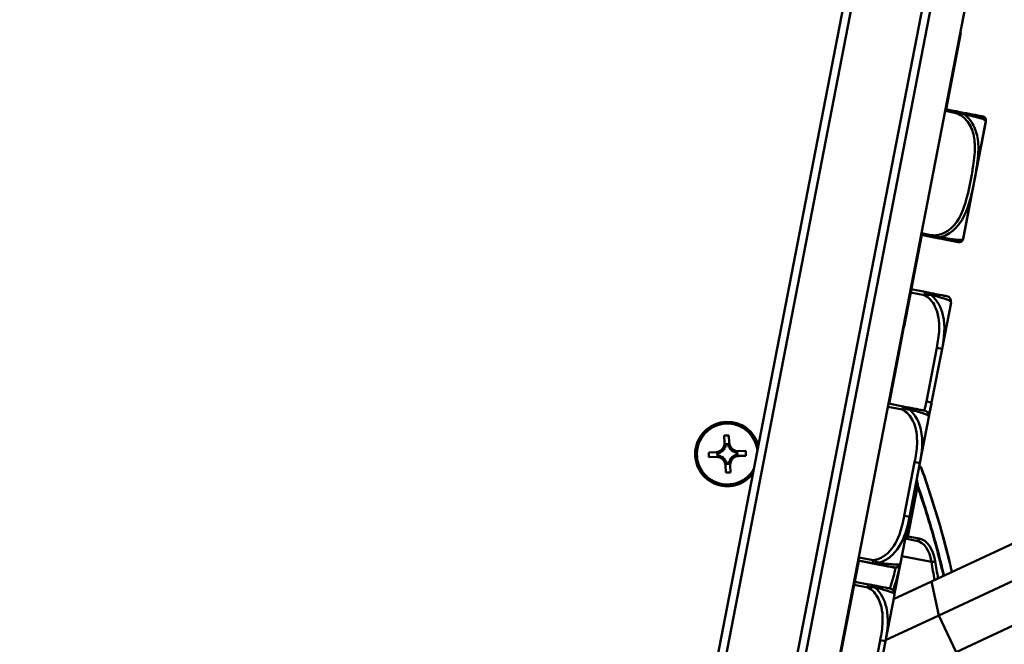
# Model space of a CAD drawing. Header units: inches. Extents: x 0.8 to 72.9, y -7.8 to 49.3.
# Tile 24 of 256: x 16.1 to 19.7, y 19.3 to 21.6. Entities that reach past the tile are written whole.
import ezdxf

# ---------------------------------------------------------------- set-up
doc = ezdxf.new("R2010")
doc.units = ezdxf.units.IN
doc.header["$MEASUREMENT"] = 0
for name, color, linetype, lineweight in [('Dimensions(ROSSANSI)', 7, 'Continuous', 25), ('Visible Edges(ROSSANSI)', 7, 'Continuous', 50), ('Visible Tangent Edges(ROSSANSI)', 7, 'Continuous', 50)]:
    doc.layers.add(name, color=color, linetype=linetype, lineweight=lineweight)
doc.styles.add('DEFAULT-ROSSANSI', font='arial.ttf')
doc.dimstyles.new('DEFAULT-ROSSANSI', dxfattribs={"dimtxt": 1, "dimasz": 0.098425, "dimexe": 0.125, "dimexo": 0.0625, "dimgap": 0.031496, "dimtad": 0, "dimtih": 1, "dimtoh": 1, "dimrnd": 1e-08, "dimzin": 0, "dimdsep": 46, "dimtxsty": 'DEFAULT-ROSSANSI', "dimcen": 0.09, "dimdle": 0.393701, "dimclrd": 7, "dimclre": 7, "dimclrt": 179, "dimadec": 0, "dimazin": 0, "dimtfac": 1, "dimtofl": 0, "dimtmove": 0, "dimatfit": 3, "dimfxl": 1, "dimtolj": 1, "dimtzin": 0, "dimlwd": 25, "dimlwe": 25, "dimarcsym": 0})

# ---------------------------------------------------------------- blocks, each defined once
blk = doc.blocks.new('*D7')
at = {"layer": 'Defpoints', "color": 0}
for p in [(17.4823, 26.6503), (2.7537, 7.6047), (15.8961, 5.0619)]:
    blk.add_point(p, dxfattribs=at)
at = {"layer": 'Dimensions(ROSSANSI)', "color": 7, "lineweight": 25}
for p, q in [((17.4209, 26.6622), (6.7143, 28.7337)), ((6.8183, 28.6133), (4.9255, 18.8296)), ((2.7724, 7.7013), (4.6653, 17.4849)), ((15.8347, 5.0738), (2.631, 7.6284))]:
    blk.add_line(p, q, dxfattribs=at)
at = {"layer": 'Dimensions(ROSSANSI)', "color": 7}
for points in [[(6.8022, 28.6164), (6.8345, 28.6102), (6.837, 28.7099)], [(2.7563, 7.7044), (2.7885, 7.6982), (2.7537, 7.6047)]]:
    blk.add_solid(points, dxfattribs=at)
at = {"layer": 'Dimensions(ROSSANSI)', "color": 179, "lineweight": 25, "insert": (0.7831, 18.7981), "char_height": 1, "attachment_point": 1, "style": 'DEFAULT-ROSSANSI'}
blk.add_mtext('\\A1;21.50 [546.0]', dxfattribs=at)
blk = doc.blocks.new('*D9')
at = {"layer": 'Defpoints', "color": 0}
for p in [(21.4897, 26.325), (16.1891, 4.5732), (19.9792, 2.9683)]:
    blk.add_point(p, dxfattribs=at)
at = {"layer": 'Dimensions(ROSSANSI)', "color": 7, "lineweight": 25}
for p, q in [((21.5472, 26.3006), (28.7105, 23.2674)), ((28.557, 23.2255), (24.572, 13.8146)), ((20.0176, 3.0589), (24.0026, 12.4698)), ((16.2466, 4.5489), (20.0943, 2.9196))]:
    blk.add_line(p, q, dxfattribs=at)
at = {"layer": 'Dimensions(ROSSANSI)', "color": 7}
for points in [[(28.5419, 23.2319), (28.5721, 23.2191), (28.5954, 23.3161)], [(20.0025, 3.0653), (20.0327, 3.0525), (19.9792, 2.9683)]]:
    blk.add_solid(points, dxfattribs=at)
at = {"layer": 'Dimensions(ROSSANSI)', "color": 179, "lineweight": 25, "insert": (20.275, 13.7831), "char_height": 1, "attachment_point": 1, "style": 'DEFAULT-ROSSANSI'}
blk.add_mtext('\\A1;22.10 [561.3]', dxfattribs=at)
blk = doc.blocks.new('*D12')
at = {"layer": 'Defpoints', "color": 0}
for p in [(19.7897, 29.9935), (13.8514, 26.4502), (21.411, 26.1392), (13.8514, 8.2867)]:
    blk.add_point(p, dxfattribs=at)
at = {"layer": 'Dimensions(ROSSANSI)', "color": 7, "lineweight": 25}
for p, q in [((13.8514, 26.5127), (13.8514, 30.9161)), ((21.4354, 26.1967), (22.6753, 29.1249))]:
    blk.add_line(p, q, dxfattribs=at)
for start, end in [(81.16585, 89.74941), (67.30059, 75.85919)]:
    blk.add_arc((13.8514, 8.2867), 22.5044, start, end, dxfattribs=at)
at = {"layer": 'Dimensions(ROSSANSI)', "color": 7}
for points in [[(13.9498, 30.7745), (13.9499, 30.8073), (13.8514, 30.7911)], [(22.5422, 29.0631), (22.5294, 29.0328), (22.6265, 29.0098)]]:
    blk.add_solid(points, dxfattribs=at)
at = {"layer": 'Dimensions(ROSSANSI)', "color": 179, "lineweight": 25, "insert": (17.339, 30.8522), "char_height": 1, "attachment_point": 1, "style": 'DEFAULT-ROSSANSI'}
blk.add_mtext('\\A1;23°', dxfattribs=at)
blk = doc.blocks.new('*D13')
at = {"layer": 'Defpoints', "color": 0}
for p in [(13.8514, 26.4502), (16.2887, 4.7595), (15.014, 1.2369), (13.8514, -7.8382)]:
    blk.add_point(p, dxfattribs=at)
at = {"layer": 'Dimensions(ROSSANSI)', "color": 7, "lineweight": 25}
for p, q in [((13.8514, 26.3877), (13.8514, 1.1861)), ((16.2769, 4.6981), (15.5656, 1.0218))]:
    blk.add_line(p, q, dxfattribs=at)
for start, end in [(90, 91.37691), (79.66637, 89.38363)]:
    blk.add_arc((13.8514, -7.8382), 9.1493, start, end, dxfattribs=at)
at = {"layer": 'Dimensions(ROSSANSI)', "color": 7}
for points in [[(13.9498, 1.2941), (13.9499, 1.327), (13.8514, 1.3111)], [(15.4956, 1.1788), (15.4896, 1.1466), (15.5893, 1.1445)]]:
    blk.add_solid(points, dxfattribs=at)
at = {"layer": 'Dimensions(ROSSANSI)', "color": 179, "lineweight": 25, "insert": (11.7324, 1.736), "char_height": 1, "attachment_point": 1, "style": 'DEFAULT-ROSSANSI'}
blk.add_mtext('\\A1;11°', dxfattribs=at)

msp = doc.modelspace()

# ---------------------------------------------------------------- linework, layer by layer
at = {"layer": 'Visible Edges(ROSSANSI)'}
for p, q in [((16.166, 4.7832), (19.4611, 21.8144)), ((16.2887, 4.7595), (19.5839, 21.7907)), ((19.1273, 21.7631), (16.2239, 6.7564)), ((16.259, 6.7801), (19.1511, 21.7279)), ((19.4044, 21.6789), (16.5123, 6.7311)), ((19.532, 21.512), (19.4772, 21.2288)), ((19.53, 21.5123), (19.532, 21.512)), ((19.5104, 21.2218), (19.4751, 21.2286)), ((19.5106, 21.2223), (19.4752, 21.2292)), ((19.5106, 21.2223), (19.5106, 21.2223)), ((19.5105, 21.2218), (19.5104, 21.2218)), ((19.5407, 20.7515), (19.6242, 21.183)), ((19.6242, 21.183), (19.6243, 21.1835)), ((19.3873, 20.7644), (19.3218, 20.4258)), ((19.4207, 20.7579), (19.3854, 20.7648)), ((19.4207, 20.7579), (19.4207, 20.7579)), ((19.4, 20.5537), (19.3485, 20.5636)), ((19.4623, 20.3439), (19.4955, 20.5152)), ((19.3216, 20.4247), (19.3026, 20.3266)), ((19.3197, 20.4251), (19.3216, 20.4247)), ((19.3198, 20.4257), (19.3217, 20.4253)), ((19.3198, 20.4256), (19.3217, 20.4253)), ((19.3199, 20.4262), (19.3218, 20.4258)), ((19.2979, 20.3125), (19.2998, 20.3121)), ((19.3026, 20.3266), (19.2998, 20.3121)), ((19.3007, 20.3269), (19.3026, 20.3266)), ((19.4239, 20.1453), (19.4623, 20.3439)), ((19.2998, 20.3121), (19.2666, 20.1405)), ((19.3181, 20.1305), (19.2647, 20.1409)), ((19.3181, 20.1305), (19.3181, 20.1305)), ((19.4136, 20.092), (19.4239, 20.1453)), ((19.3805, 19.9207), (19.4136, 20.092)), ((18.6567, 20.0226), (18.6747, 20.0234)), ((18.6579, 19.9952), (18.6567, 20.0226)), ((18.6747, 20.0234), (18.6759, 19.9959)), ((18.6722, 19.9916), (18.662, 19.9912)), ((18.6709, 19.99), (18.6634, 19.9897)), ((18.5998, 19.9607), (18.6273, 19.9619)), ((18.6005, 19.9427), (18.5998, 19.9607)), ((18.6316, 19.9581), (18.632, 19.9479)), ((18.6332, 19.9568), (18.6335, 19.9494)), ((18.6432, 19.9625), (18.6433, 19.9604)), ((18.6607, 19.9793), (18.6586, 19.9792)), ((18.6765, 19.98), (18.6744, 19.9799)), ((18.6933, 19.9625), (18.6933, 19.9646)), ((18.694, 19.9466), (18.6939, 19.9488)), ((18.704, 19.9523), (18.7037, 19.9598)), ((18.7056, 19.951), (18.7052, 19.9612)), ((18.7092, 19.9653), (18.7367, 19.9664)), ((18.7374, 19.9485), (18.7099, 19.9473)), ((18.7367, 19.9664), (18.7374, 19.9485)), ((18.628, 19.9439), (18.6005, 19.9427)), ((18.6439, 19.9467), (18.644, 19.9445)), ((18.6607, 19.9292), (18.6628, 19.9293)), ((18.6625, 19.8858), (18.6613, 19.9132)), ((18.6651, 19.9175), (18.6752, 19.918)), ((18.6663, 19.9191), (18.6738, 19.9195)), ((18.6765, 19.9298), (18.6786, 19.9299)), ((18.6793, 19.914), (18.6805, 19.8865)), ((19.342, 19.7221), (19.3805, 19.9207)), ((18.6805, 19.8865), (18.6625, 19.8858)), ((19.3089, 19.5508), (19.342, 19.7221)), ((19.8382, 19.6771), (19.4235, 19.4832)), ((19.3265, 19.6419), (19.3683, 19.6338)), ((19.1543, 19.56), (18.9931, 18.7267)), ((19.1524, 19.5604), (19.2058, 19.5501)), ((19.2059, 19.5507), (19.1525, 19.561)), ((19.2059, 19.5507), (19.2059, 19.5507)), ((19.3088, 19.5502), (19.3089, 19.5508)), ((19.3089, 19.5508), (19.3089, 19.5508)), ((19.8912, 19.5639), (19.4508, 19.358)), ((19.2867, 19.4386), (19.3075, 19.546)), ((19.1908, 19.4727), (19.1394, 19.4827)), ((19.2831, 19.4177), (19.4235, 19.4832)), ((19.2532, 19.2629), (19.2863, 19.4342)), ((19.9547, 19.428), (19.5143, 19.2221)), ((19.2538, 19.266), (19.4508, 19.358)), ((19.2148, 19.0643), (19.2532, 19.2629))]:
    msp.add_line(p, q, dxfattribs=at)
for centre, radius, start, end in [((19.5952, 21.1886), 0.0295, 349.05, 354.922), ((19.5953, 21.1891), 0.0295, 349.05, 354.922), ((19.5011, 21.1969), 0.124, 354.922, 355.5035), ((19.5012, 21.1975), 0.124, 354.922, 355.5035), ((19.5117, 20.7571), 0.0295, 343.178, 349.05), ((19.4213, 20.7845), 0.124, 342.5965, 343.178), ((19.4761, 20.5189), 0.0197, 349.05, 79.05), ((18.6686, 19.9546), 0.119, 15.1976, 322.9024), ((18.6686, 19.9546), 0.1125, 7.3316, 330.7684), ((18.6259, 19.9938), 0.032, 272.4001, 2.4001), ((18.6259, 19.9938), 0.0377, 337.3576, 353.7217), ((18.7079, 19.9973), 0.0377, 191.0784, 207.4425), ((18.7079, 19.9973), 0.032, 182.4001, 272.4001), ((18.6259, 19.9938), 0.0377, 281.0784, 297.4425), ((18.6294, 19.9119), 0.0377, 67.3576, 83.7217), ((18.6259, 19.9938), 0.0377, 304.2848, 330.5154), ((18.7079, 19.9973), 0.0377, 214.2848, 240.5154), ((18.7079, 19.9973), 0.0377, 247.3576, 263.7217), ((18.7113, 19.9153), 0.0377, 101.0784, 117.4425), ((18.6294, 19.9119), 0.032, 2.4001, 92.4001), ((18.6294, 19.9119), 0.0377, 34.2848, 60.5154), ((18.6294, 19.9119), 0.0377, 11.0784, 27.4425), ((18.7113, 19.9153), 0.0377, 157.3576, 173.7217), ((18.7113, 19.9153), 0.0377, 124.2848, 150.5154), ((18.7113, 19.9153), 0.032, 92.4001, 182.4001), ((19.3768, 19.8991), 0.01, 19.8373, 49.6816), ((19.2895, 19.5539), 0.0197, 259.05, 349.05), ((19.267, 19.4379), 0.0197, 349.05, 79.05)]:
    msp.add_arc(centre, radius, start, end, dxfattribs=at)
for centre, major_axis, start_param, end_param in [((18.6261, 19.9891), (-0.0015, 0.0362), 4.397645, 4.728932), ((18.7081, 19.9925), (0.0015, -0.0362), 4.695846, 5.027133), ((18.6307, 19.994), (0.0362, 0.0015), 4.695846, 5.027133), ((18.6341, 19.9121), (-0.0362, -0.0015), 4.397645, 4.728932), ((18.7031, 19.9971), (0.0362, 0.0015), 4.397645, 4.728932), ((18.7066, 19.9151), (-0.0362, -0.0015), 4.695846, 5.027133), ((18.6292, 19.9166), (-0.0015, 0.0362), 4.695846, 5.027133), ((18.7111, 19.9201), (0.0015, -0.0362), 4.397645, 4.728932)]:
    msp.add_ellipse(centre, major_axis=major_axis, ratio=0.9914, start_param=start_param, end_param=end_param, dxfattribs=at)
for points, knots in [([(19.5106, 21.2223), (19.5189, 21.2207), (19.5272, 21.2191), (19.5432, 21.216), (19.551, 21.2145), (19.5661, 21.2116), (19.573, 21.2102), (19.5828, 21.2083), (19.5862, 21.2077), (19.5928, 21.2064), (19.5958, 21.2058), (19.6013, 21.2048), (19.6036, 21.2043), (19.6092, 21.2032), (19.6111, 21.2029), (19.6132, 21.2025), (19.6135, 21.2024), (19.6137, 21.2024), (19.6137, 21.2024), (19.6138, 21.2023), (19.6138, 21.2023), (19.6139, 21.2023), (19.614, 21.2023), (19.6142, 21.2023), (19.6142, 21.2023), (19.6143, 21.2022), (19.6144, 21.2022), (19.6145, 21.2022), (19.6146, 21.2022), (19.6149, 21.2021), (19.6151, 21.202), (19.6157, 21.2018), (19.616, 21.2017), (19.6171, 21.2012), (19.6177, 21.201), (19.6196, 21.1997), (19.6204, 21.1991), (19.622, 21.1973), (19.6225, 21.1966), (19.6234, 21.195), (19.6238, 21.1942), (19.6246, 21.1919), (19.6249, 21.1902), (19.6248, 21.1881), (19.6248, 21.1879), (19.6248, 21.1878)], [-1.7373414, -1.7373414, -1.7373414, -1.7373414, -1.6729482, -1.6729482, -1.6044277, -1.6044277, -1.5249968, -1.5249968, -1.4740612, -1.4740612, -1.4130761, -1.4130761, -1.3424973, -1.3424973, -1.2013396, -1.2013396, -1.060182, -1.060182, -1.0458677, -1.0458677, -1.0387105, -1.0387105, -1.0351319, -1.0351319, -1.0341264, -1.0341264, -1.0336587, -1.0336587, -1.0329751, -1.0329751, -1.032406, -1.032406, -1.0320404, -1.0320404, -1.0317969, -1.0317969, -1.0316879, -1.0316879, -1.0316393, -1.0316393, -1.0316072, -1.0316072, -1.0315576, -1.0315576, -1.0315533, -1.0315533, -1.0315533, -1.0315533]), ([(19.5105, 21.2218), (19.5188, 21.2202), (19.5271, 21.2186), (19.5431, 21.2155), (19.5509, 21.214), (19.5659, 21.211), (19.5729, 21.2097), (19.5827, 21.2078), (19.5861, 21.2071), (19.5927, 21.2059), (19.5957, 21.2053), (19.6012, 21.2042), (19.6035, 21.2038), (19.6091, 21.2027), (19.611, 21.2023), (19.6131, 21.2019), (19.6134, 21.2019), (19.6136, 21.2018), (19.6136, 21.2018), (19.6137, 21.2018), (19.6137, 21.2018), (19.6138, 21.2018), (19.6139, 21.2018), (19.6141, 21.2017), (19.6141, 21.2017), (19.6142, 21.2017), (19.6143, 21.2017), (19.6144, 21.2016), (19.6145, 21.2016), (19.6148, 21.2015), (19.615, 21.2015), (19.6156, 21.2013), (19.6159, 21.2012), (19.617, 21.2007), (19.6176, 21.2005), (19.6195, 21.1991), (19.6203, 21.1986), (19.6219, 21.1968), (19.6224, 21.1961), (19.6233, 21.1944), (19.6237, 21.1937), (19.6245, 21.1914), (19.6248, 21.1896), (19.6247, 21.1876), (19.6247, 21.1874), (19.6247, 21.1872)], [-1.7373414, -1.7373414, -1.7373414, -1.7373414, -1.6729482, -1.6729482, -1.6044277, -1.6044277, -1.5249968, -1.5249968, -1.4740612, -1.4740612, -1.4130761, -1.4130761, -1.3424973, -1.3424973, -1.2013396, -1.2013396, -1.060182, -1.060182, -1.0458677, -1.0458677, -1.0387105, -1.0387105, -1.0351319, -1.0351319, -1.0341264, -1.0341264, -1.0336587, -1.0336587, -1.0329751, -1.0329751, -1.032406, -1.032406, -1.0320404, -1.0320404, -1.0317969, -1.0317969, -1.0316879, -1.0316879, -1.0316393, -1.0316393, -1.0316072, -1.0316072, -1.0315576, -1.0315576, -1.0315533, -1.0315533, -1.0315533, -1.0315533]), ([(19.4207, 20.7579), (19.429, 20.7563), (19.4373, 20.7547), (19.4534, 20.7516), (19.4611, 20.7501), (19.4762, 20.7472), (19.4832, 20.7459), (19.493, 20.744), (19.4964, 20.7433), (19.503, 20.742), (19.506, 20.7414), (19.5115, 20.7404), (19.5138, 20.7399), (19.5194, 20.7388), (19.5212, 20.7385), (19.5234, 20.7381), (19.5237, 20.738), (19.5239, 20.738), (19.5239, 20.738), (19.524, 20.738), (19.524, 20.738), (19.5241, 20.7379), (19.5241, 20.7379), (19.5243, 20.7379), (19.5244, 20.7379), (19.5245, 20.7379), (19.5245, 20.7379), (19.5247, 20.7379), (19.5248, 20.7378), (19.5251, 20.7378), (19.5253, 20.7378), (19.5259, 20.7377), (19.5262, 20.7377), (19.5275, 20.7378), (19.5281, 20.7377), (19.5304, 20.7383), (19.5313, 20.7385), (19.5334, 20.7396), (19.5342, 20.7401), (19.5356, 20.7412), (19.5362, 20.7418), (19.5378, 20.7436), (19.5388, 20.7451), (19.5395, 20.7471), (19.5396, 20.7472), (19.5396, 20.7474)], [-1.7373414, -1.7373414, -1.7373414, -1.7373414, -1.6729482, -1.6729482, -1.6044277, -1.6044277, -1.5249968, -1.5249968, -1.4740612, -1.4740612, -1.4130761, -1.4130761, -1.3424973, -1.3424973, -1.2013396, -1.2013396, -1.060182, -1.060182, -1.0458677, -1.0458677, -1.0387105, -1.0387105, -1.0351319, -1.0351319, -1.0341264, -1.0341264, -1.0336587, -1.0336587, -1.0329751, -1.0329751, -1.032406, -1.032406, -1.0320404, -1.0320404, -1.0317969, -1.0317969, -1.0316879, -1.0316879, -1.0316393, -1.0316393, -1.0316072, -1.0316072, -1.0315576, -1.0315576, -1.0315533, -1.0315533, -1.0315533, -1.0315533]), ([(19.4799, 20.5382), (19.4795, 20.5383), (19.479, 20.5384), (19.4751, 20.5391), (19.4701, 20.5401), (19.4598, 20.5421), (19.4392, 20.5461), (19.4286, 20.5481), (19.4151, 20.5507), (19.4, 20.5537)], [0.2569537, 0.2569537, 0.2569537, 0.2569537, 0.4371919, 0.4371919, 0.4371919, 0.6739428, 0.6739428, 0.6739428, 0.7963818, 0.7963818, 0.7963818, 0.7963818]), ([(19.3181, 20.1305), (19.326, 20.129), (19.3334, 20.1275), (19.3481, 20.1247), (19.3552, 20.1233), (19.3688, 20.1207), (19.3749, 20.1195), (19.3853, 20.1175), (19.3892, 20.1168), (19.3946, 20.1157), (19.3962, 20.1154), (19.3974, 20.1152), (19.3977, 20.1151), (19.3979, 20.1151), (19.398, 20.1151), (19.398, 20.115), (19.398, 20.115), (19.3981, 20.115), (19.3981, 20.115), (19.3982, 20.115), (19.3982, 20.115), (19.3984, 20.115), (19.3984, 20.115), (19.3985, 20.1149), (19.3986, 20.1149), (19.3987, 20.1149), (19.3987, 20.1149), (19.399, 20.1148), (19.3991, 20.1148), (19.3996, 20.1147), (19.3999, 20.1146), (19.4009, 20.1142), (19.4014, 20.1141), (19.4036, 20.1131), (19.4045, 20.1127), (19.4075, 20.1104), (19.4085, 20.1095), (19.4104, 20.1071), (19.4111, 20.106), (19.4128, 20.1028), (19.4137, 20.1002), (19.414, 20.0954), (19.4139, 20.0937), (19.4136, 20.092)], [-0.7963803, -0.7963803, -0.7963803, -0.7963803, -0.7327372, -0.7327372, -0.6587667, -0.6587667, -0.5649304, -0.5649304, -0.4570451, -0.4570451, -0.3491597, -0.3491597, -0.3030567, -0.3030567, -0.2800052, -0.2800052, -0.2684795, -0.2684795, -0.2627166, -0.2627166, -0.2598352, -0.2598352, -0.2590229, -0.2590229, -0.2586486, -0.2586486, -0.2581025, -0.2581025, -0.2576475, -0.2576475, -0.2573441, -0.2573441, -0.2571489, -0.2571489, -0.2570513, -0.2570513, -0.2570137, -0.2570137, -0.2569943, -0.2569943, -0.2569676, -0.2569676, -0.2569537, -0.2569537, -0.2569537, -0.2569537]), ([(19.4991, 19.5186), (19.4886, 19.5642), (19.4773, 19.609), (19.4416, 19.7392), (19.4151, 19.8224), (19.3862, 19.9025)], [8.875861, 8.875861, 8.875861, 8.875861, 9.290097, 9.290097, 10.101724, 10.101724, 10.101724, 10.101724]), ([(19.2058, 19.5501), (19.2237, 19.5466), (19.2392, 19.5436), (19.2507, 19.5414), (19.2684, 19.5379), (19.2772, 19.5362), (19.2816, 19.5354), (19.2849, 19.5348), (19.2854, 19.5347), (19.2857, 19.5346)], [-0.7968224, -0.7968224, -0.7968224, -0.7968224, -0.6514613, -0.6514613, -0.6514613, -0.427691, -0.427691, -0.427691, -0.2569517, -0.2569517, -0.2569517, -0.2569517]), ([(19.2059, 19.5507), (19.2138, 19.5492), (19.2212, 19.5477), (19.2359, 19.5449), (19.243, 19.5435), (19.2566, 19.5409), (19.2627, 19.5397), (19.2732, 19.5377), (19.277, 19.5369), (19.2824, 19.5359), (19.284, 19.5356), (19.2852, 19.5354), (19.2855, 19.5353), (19.2857, 19.5353), (19.2858, 19.5353), (19.2858, 19.5352), (19.2859, 19.5352), (19.2859, 19.5352), (19.2859, 19.5352), (19.286, 19.5352), (19.2861, 19.5352), (19.2862, 19.5352), (19.2863, 19.5352), (19.2863, 19.5352), (19.2864, 19.5351), (19.2865, 19.5351), (19.2866, 19.5351), (19.2868, 19.5351), (19.287, 19.5351), (19.2875, 19.535), (19.2877, 19.535), (19.2888, 19.5349), (19.2893, 19.5348), (19.2917, 19.535), (19.2927, 19.535), (19.2964, 19.5361), (19.2976, 19.5365), (19.3003, 19.538), (19.3014, 19.5387), (19.3041, 19.5411), (19.3059, 19.5431), (19.308, 19.5475), (19.3086, 19.5491), (19.3089, 19.5508)], [-0.7963803, -0.7963803, -0.7963803, -0.7963803, -0.7327372, -0.7327372, -0.6587667, -0.6587667, -0.5649304, -0.5649304, -0.4570451, -0.4570451, -0.3491597, -0.3491597, -0.3030567, -0.3030567, -0.2800052, -0.2800052, -0.2684795, -0.2684795, -0.2627166, -0.2627166, -0.2598352, -0.2598352, -0.2590229, -0.2590229, -0.2586486, -0.2586486, -0.2581025, -0.2581025, -0.2576475, -0.2576475, -0.2573441, -0.2573441, -0.2571489, -0.2571489, -0.2570513, -0.2570513, -0.2570137, -0.2570137, -0.2569943, -0.2569943, -0.2569676, -0.2569676, -0.2569537, -0.2569537, -0.2569537, -0.2569537]), ([(19.2707, 19.4573), (19.2704, 19.4573), (19.2698, 19.4574), (19.266, 19.4582), (19.261, 19.4592), (19.2507, 19.4611), (19.2301, 19.4651), (19.2194, 19.4672), (19.206, 19.4698), (19.1908, 19.4727)], [0.2569537, 0.2569537, 0.2569537, 0.2569537, 0.4371919, 0.4371919, 0.4371919, 0.6739428, 0.6739428, 0.6739428, 0.7963818, 0.7963818, 0.7963818, 0.7963818])]:
    msp.add_open_spline(points, degree=3, knots=knots, dxfattribs=at)
for points, degree in [([(19.3217, 20.4251), (19.3217, 20.425), (19.3216, 20.4247)], 2), ([(19.3218, 20.4258), (19.3218, 20.4256), (19.3217, 20.4253)], 2), ([(19.3217, 20.4253), (19.3217, 20.4252), (19.3217, 20.4251)], 2), ([(19.3217, 20.4253), (19.3217, 20.4253), (19.3217, 20.4253)], 2), ([(18.662, 19.9912), (18.6627, 19.9905), (18.6634, 19.9897)], 2), ([(18.6722, 19.9916), (18.6715, 19.9908), (18.6709, 19.99)], 2), ([(18.6316, 19.9581), (18.6324, 19.9575), (18.6332, 19.9568)], 2), ([(18.632, 19.9479), (18.6327, 19.9487), (18.6335, 19.9494)], 2), ([(18.7052, 19.9612), (18.7045, 19.9605), (18.7037, 19.9598)], 2), ([(18.7056, 19.951), (18.7049, 19.9517), (18.704, 19.9523)], 2), ([(18.6651, 19.9175), (18.6657, 19.9183), (18.6663, 19.9191)], 2), ([(18.6752, 19.918), (18.6745, 19.9187), (18.6738, 19.9195)], 2), ([(19.3832, 19.9067), (19.3817, 19.908), (19.3801, 19.9094), (19.3785, 19.9107)], 3)]:
    msp.add_open_spline(points, degree=degree, dxfattribs=at)
for points in [[(18.6587, 19.9753), (18.6583, 19.986), (18.6579, 19.9952)], [(18.6759, 19.9959), (18.6763, 19.9868), (18.6767, 19.976)], [(18.6273, 19.9619), (18.6364, 19.9622), (18.6472, 19.9627)], [(18.6893, 19.9645), (18.7001, 19.9649), (18.7092, 19.9653)], [(18.6479, 19.9447), (18.6372, 19.9443), (18.628, 19.9439)], [(18.6613, 19.9132), (18.6609, 19.9224), (18.6605, 19.9331)], [(18.6785, 19.9339), (18.6789, 19.9231), (18.6793, 19.914)], [(18.7099, 19.9473), (18.7008, 19.9469), (18.6901, 19.9465)]]:
    msp.add_rational_spline(points, [1, 1.0434797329, 1], degree=2, dxfattribs=at)
at = {"layer": 'Visible Tangent Edges(ROSSANSI)'}
for p, q in [((19.474, 21.2228), (19.5093, 21.216)), ((19.5104, 21.2218), (19.5106, 21.2223)), ((19.5093, 21.216), (19.5104, 21.2218)), ((19.54, 20.7486), (19.6246, 21.186)), ((19.6246, 21.186), (19.6247, 21.1865)), ((19.3854, 20.7648), (19.4207, 20.7579)), ((19.4218, 20.7637), (19.3865, 20.7706)), ((19.4207, 20.7579), (19.4218, 20.7637)), ((19.3463, 20.552), (19.3977, 20.5421)), ((19.3977, 20.5421), (19.4, 20.5537)), ((19.3197, 20.4255), (19.3217, 20.4251)), ((19.443, 20.3476), (19.4046, 20.149)), ((19.443, 20.3476), (19.4623, 20.3439)), ((19.3158, 20.1189), (19.3181, 20.1305)), ((19.4046, 20.149), (19.4239, 20.1453)), ((19.2624, 20.1293), (19.3158, 20.1189)), ((19.3611, 19.9245), (19.3227, 19.7258)), ((19.3681, 19.8358), (19.3324, 19.6509)), ((19.3359, 19.6502), (19.3717, 19.8351)), ((19.3717, 19.8351), (19.3681, 19.8358)), ((19.3324, 19.6509), (19.3284, 19.6517)), ((19.3324, 19.6509), (19.3359, 19.6502)), ((19.3783, 19.642), (19.3359, 19.6502)), ((19.1525, 19.5611), (19.2059, 19.5507)), ((19.2081, 19.5623), (19.1547, 19.5726)), ((19.2058, 19.5501), (19.2059, 19.5507)), ((19.2059, 19.5507), (19.2081, 19.5623)), ((19.4234, 19.5559), (19.314, 19.5771)), ((19.2858, 19.5352), (19.2858, 19.5352)), ((19.2867, 19.4392), (19.3072, 19.5454)), ((19.4235, 19.4832), (19.4508, 19.358)), ((19.1371, 19.4711), (19.1886, 19.4611)), ((19.1886, 19.4611), (19.1908, 19.4727)), ((19.4508, 19.358), (19.5143, 19.2221)), ((19.2339, 19.2667), (19.2051, 19.1181)), ((19.2339, 19.2667), (19.2532, 19.2629))]:
    msp.add_line(p, q, dxfattribs=at)
msp.add_arc((19.2896, 19.5546), 0.0197, 259.05, 349.05, dxfattribs=at)
msp.add_arc((19.2896, 19.5546), 0.0197, 259.05, 349.05, dxfattribs=at)
for centre, major_axis, ratio, start_param, end_param in [((19.3611, 19.9245), (0.0193, -0.0037), 0.000023, 0, 1.570796), ((19.3768, 19.8991), (0.00647, 0.00762), 0.90902, 5.472256, 6.283185), ((19.3768, 19.8991), (0.00941, 0.00339), 0.603716, 5.894502, 6.283185), ((19.3635, 19.8367), (0.00988, 0.00154), 0.178388, 5.172401, 5.975275), ((19.3635, 19.8367), (0.00944, 0.00329), 0.60209, 5.515127, 5.900415), ((19.3227, 19.7258), (0.0193, -0.0037), 0.000023, 0, 1.570796), ((19.3277, 19.6518), (-0.0019, -0.00982), 0.471858, 0.150252, 1.570796), ((19.3277, 19.6518), (-0.0019, -0.00982), 0.83205, 0.08499, 1.570796), ((19.3702, 19.6436), (-0.0019, -0.00982), 0.83205, 0, 1.570796), ((19.3398, 19.4865), (0.0285, 0.1473), 0.5547, 5.306788, 6.283185), ((19.3479, 19.4849), (0.0304, 0.1571), 0.5547, 5.306788, 6.283185), ((19.429, 19.5605), (0.00986, 0.00167), 0.465957, 4.0348, 5.605596), ((18.0576, 18.4229), (-0.4653, -2.4049), 0.5547, 2.133777, 2.165195), ((18.0658, 18.4214), (0.4672, 2.4148), 0.5547, 5.276948, 5.306788)]:
    msp.add_ellipse(centre, major_axis=major_axis, ratio=ratio, start_param=start_param, end_param=end_param, dxfattribs=at)
for points, knots in [([(19.5267, 21.2186), (19.5262, 21.2188), (19.5257, 21.2189), (19.524, 21.2194), (19.5229, 21.2197), (19.52, 21.2204), (19.5182, 21.2208), (19.5144, 21.2216), (19.5125, 21.222), (19.5106, 21.2223)], [0.04339248, 0.04339248, 0.04339248, 0.04339248, 0.04740346, 0.04740346, 0.05587828, 0.05587828, 0.06943799, 0.06943799, 0.08447257, 0.08447257, 0.08447257, 0.08447257]), ([(19.5093, 21.216), (19.5194, 21.2134), (19.5291, 21.2088), (19.5375, 21.2027), (19.553, 21.1914), (19.5645, 21.175), (19.5718, 21.1572), (19.5791, 21.1393), (19.5824, 21.1201), (19.5834, 21.101), (19.5848, 21.0739), (19.5817, 21.0467), (19.5776, 21.0199), (19.575, 21.0032), (19.5719, 20.9865), (19.5687, 20.9699), (19.5623, 20.9367), (19.5556, 20.9035), (19.5447, 20.8713), (19.5311, 20.8311), (19.5089, 20.7907), (19.4706, 20.7721), (19.4555, 20.7647), (19.4383, 20.7615), (19.4218, 20.7637)], [0.325731, 0.325731, 0.325731, 0.325731, 0.404774, 0.404774, 0.404774, 0.550532, 0.550532, 0.550532, 0.69629, 0.69629, 0.69629, 0.902598, 0.902598, 0.902598, 1.03154, 1.03154, 1.03154, 1.289425, 1.289425, 1.289425, 1.610774, 1.610774, 1.610774, 1.73735, 1.73735, 1.73735, 1.73735]), ([(19.4558, 20.7558), (19.4625, 20.7574), (19.469, 20.7597), (19.4752, 20.7625), (19.5181, 20.7824), (19.5426, 20.8255), (19.5572, 20.867), (19.5689, 20.9003), (19.5757, 20.9339), (19.5822, 20.9673), (19.5854, 20.984), (19.5884, 21.0008), (19.591, 21.0178), (19.5951, 21.045), (19.5981, 21.0731), (19.5962, 21.1017), (19.5948, 21.1218), (19.5908, 21.1423), (19.5824, 21.1615), (19.5741, 21.1806), (19.5612, 21.1984), (19.5438, 21.2107)], [-1.657319, -1.657319, -1.657319, -1.657319, -1.610774, -1.610774, -1.610774, -1.289425, -1.289425, -1.289425, -1.03154, -1.03154, -1.03154, -0.902598, -0.902598, -0.902598, -0.69629, -0.69629, -0.69629, -0.550532, -0.550532, -0.550532, -0.405761, -0.405761, -0.405761, -0.405761]), ([(19.5093, 21.216), (19.5113, 21.2157), (19.5133, 21.2155), (19.5171, 21.215), (19.5189, 21.2148), (19.5219, 21.2145), (19.523, 21.2144), (19.5249, 21.2142), (19.5257, 21.2141), (19.5278, 21.2139), (19.5293, 21.2137), (19.5331, 21.2131), (19.5355, 21.2127), (19.5399, 21.2118), (19.5419, 21.2113), (19.5438, 21.2107)], [-0.0844808, -0.0844808, -0.0844808, -0.0844808, -0.06943799, -0.06943799, -0.05587828, -0.05587828, -0.04740346, -0.04740346, -0.04210669, -0.04210669, -0.03151317, -0.03151317, -0.01456352, -0.01456352, 0.00026741, 0.00026741, 0.00026741, 0.00026741]), ([(19.5438, 21.2107), (19.542, 21.2118), (19.5401, 21.2129), (19.5359, 21.2148), (19.5336, 21.2158), (19.53, 21.2171), (19.5285, 21.2175), (19.5264, 21.2182), (19.5257, 21.2184), (19.5239, 21.2189), (19.5228, 21.2192), (19.5199, 21.2199), (19.5181, 21.2203), (19.5143, 21.221), (19.5124, 21.2214), (19.5105, 21.2218)], [-0.00026741, -0.00026741, -0.00026741, -0.00026741, 0.01456352, 0.01456352, 0.03151317, 0.03151317, 0.04210669, 0.04210669, 0.04740346, 0.04740346, 0.05587828, 0.05587828, 0.06943799, 0.06943799, 0.08447257, 0.08447257, 0.08447257, 0.08447257]), ([(19.5438, 21.2107), (19.5499, 21.2094), (19.5557, 21.2081), (19.5612, 21.2069), (19.5986, 21.1986), (19.6138, 21.1935), (19.6198, 21.1906), (19.6247, 21.1882), (19.6247, 21.1872), (19.6247, 21.1872)], [-1.6573193, -1.6573193, -1.6573193, -1.6573193, -1.6107738, -1.6107738, -1.6107738, -1.2894252, -1.2894252, -1.2894252, -1.0315533, -1.0315533, -1.0315533, -1.0315533]), ([(19.4207, 20.7579), (19.4226, 20.7576), (19.4246, 20.7572), (19.4284, 20.7565), (19.4302, 20.7562), (19.4331, 20.7558), (19.4343, 20.7556), (19.4362, 20.7554), (19.4369, 20.7554), (19.4391, 20.7552), (19.4406, 20.7551), (19.4445, 20.7549), (19.4469, 20.7549), (19.4515, 20.7552), (19.4537, 20.7554), (19.4558, 20.7558)], [-0.0844808, -0.0844808, -0.0844808, -0.0844808, -0.06943799, -0.06943799, -0.05587828, -0.05587828, -0.04740346, -0.04740346, -0.04210669, -0.04210669, -0.03151317, -0.03151317, -0.01456352, -0.01456352, 0.00026741, 0.00026741, 0.00026741, 0.00026741]), ([(19.4207, 20.7579), (19.4309, 20.756), (19.4411, 20.754), (19.4503, 20.7522), (19.4674, 20.7489), (19.4815, 20.7462), (19.4919, 20.7442), (19.5022, 20.7422), (19.509, 20.7409), (19.5136, 20.74), (19.52, 20.7387), (19.5221, 20.7383), (19.5231, 20.7381), (19.5237, 20.738), (19.5238, 20.738), (19.5238, 20.738), (19.5238, 20.738), (19.5236, 20.738), (19.5191, 20.7389), (19.5135, 20.74), (19.4996, 20.7427), (19.4661, 20.7491), (19.453, 20.7517), (19.437, 20.7548), (19.4207, 20.7579)], [0.325731, 0.325731, 0.325731, 0.325731, 0.404774, 0.404774, 0.404774, 0.550532, 0.550532, 0.550532, 0.69629, 0.69629, 0.69629, 0.902598, 0.902598, 0.902598, 1.03154, 1.03154, 1.03154, 1.289425, 1.289425, 1.289425, 1.610774, 1.610774, 1.610774, 1.73735, 1.73735, 1.73735, 1.73735]), ([(19.4558, 20.7558), (19.4538, 20.756), (19.4517, 20.7562), (19.4473, 20.757), (19.445, 20.7575), (19.4412, 20.7584), (19.4398, 20.7588), (19.4377, 20.7594), (19.437, 20.7596), (19.4351, 20.7601), (19.434, 20.7604), (19.4311, 20.7612), (19.4294, 20.7618), (19.4257, 20.7628), (19.4238, 20.7633), (19.4218, 20.7637)], [-0.00026741, -0.00026741, -0.00026741, -0.00026741, 0.01456352, 0.01456352, 0.03151317, 0.03151317, 0.04210669, 0.04210669, 0.04740346, 0.04740346, 0.05587828, 0.05587828, 0.06943799, 0.06943799, 0.0844808, 0.0844808, 0.0844808, 0.0844808]), ([(19.5396, 20.7474), (19.5396, 20.7474), (19.5396, 20.7474), (19.5396, 20.7474), (19.5396, 20.7474), (19.5394, 20.7472), (19.5386, 20.7469), (19.5374, 20.7465), (19.5348, 20.7458), (19.5274, 20.746), (19.5221, 20.7462), (19.5143, 20.7469), (19.5025, 20.7484), (19.4908, 20.75), (19.4749, 20.7524), (19.4558, 20.7558)], [-1.0315533, -1.0315533, -1.0315533, -1.0315533, -1.0315402, -1.0315402, -1.0315402, -0.9025977, -0.9025977, -0.9025977, -0.6962896, -0.6962896, -0.6962896, -0.5505317, -0.5505317, -0.5505317, -0.4057611, -0.4057611, -0.4057611, -0.4057611]), ([(19.3977, 20.5421), (19.3992, 20.5423), (19.4007, 20.5426), (19.4036, 20.5429), (19.405, 20.543), (19.4072, 20.5432), (19.4081, 20.5432), (19.4095, 20.5433), (19.4101, 20.5433), (19.4117, 20.5433), (19.4128, 20.5433), (19.4156, 20.5432), (19.4173, 20.5431), (19.4205, 20.5427), (19.4219, 20.5425), (19.4233, 20.5422)], [-0.0532704, -0.0532704, -0.0532704, -0.0532704, -0.04377373, -0.04377373, -0.03521335, -0.03521335, -0.02986312, -0.02986312, -0.02651922, -0.02651922, -0.01983142, -0.01983142, -0.00913095, -0.00913095, 0.00023197, 0.00023197, 0.00023197, 0.00023197]), ([(19.3977, 20.5421), (19.4146, 20.533), (19.4277, 20.5177), (19.4363, 20.5006), (19.4495, 20.4741), (19.4528, 20.4438), (19.4516, 20.4145), (19.4508, 20.392), (19.4473, 20.3696), (19.443, 20.3476)], [-0.7968224, -0.7968224, -0.7968224, -0.7968224, -0.6514613, -0.6514613, -0.6514613, -0.427691, -0.427691, -0.427691, -0.2569517, -0.2569517, -0.2569517, -0.2569517]), ([(19.4233, 20.5422), (19.4221, 20.5433), (19.4208, 20.5443), (19.4179, 20.5463), (19.4164, 20.5473), (19.4138, 20.5487), (19.4128, 20.5492), (19.4113, 20.55), (19.4108, 20.5502), (19.4096, 20.5508), (19.4088, 20.5511), (19.4067, 20.5519), (19.4054, 20.5523), (19.4027, 20.5531), (19.4013, 20.5534), (19.4, 20.5537)], [-0.00023197, -0.00023197, -0.00023197, -0.00023197, 0.00913095, 0.00913095, 0.01983142, 0.01983142, 0.02651922, 0.02651922, 0.02986312, 0.02986312, 0.03521335, 0.03521335, 0.04377373, 0.04377373, 0.0532704, 0.0532704, 0.0532704, 0.0532704]), ([(19.4233, 20.5422), (19.4359, 20.5392), (19.4475, 20.5364), (19.4766, 20.5282), (19.4867, 20.5239), (19.4951, 20.5183), (19.4961, 20.5165), (19.4955, 20.5152)], [-0.7478145, -0.7478145, -0.7478145, -0.7478145, -0.6493253, -0.6493253, -0.427691, -0.427691, -0.2569537, -0.2569537, -0.2569537, -0.2569537]), ([(19.4623, 20.3439), (19.4702, 20.3836), (19.4754, 20.4257), (19.4593, 20.4957), (19.4458, 20.5232), (19.4233, 20.5422)], [0.2569517, 0.2569517, 0.2569517, 0.2569517, 0.5559983, 0.5559983, 0.7482818, 0.7482818, 0.7482818, 0.7482818]), ([(19.3415, 20.119), (19.3402, 20.1201), (19.3389, 20.1211), (19.3361, 20.1232), (19.3345, 20.1241), (19.3319, 20.1256), (19.331, 20.1261), (19.3295, 20.1268), (19.329, 20.127), (19.3277, 20.1276), (19.3269, 20.1279), (19.3248, 20.1287), (19.3235, 20.1291), (19.3209, 20.1299), (19.3195, 20.1302), (19.3181, 20.1305)], [-0.00023197, -0.00023197, -0.00023197, -0.00023197, 0.00913095, 0.00913095, 0.01983142, 0.01983142, 0.02651922, 0.02651922, 0.02986312, 0.02986312, 0.03521335, 0.03521335, 0.04377373, 0.04377373, 0.05326877, 0.05326877, 0.05326877, 0.05326877]), ([(19.3158, 20.1189), (19.3173, 20.1192), (19.3188, 20.1194), (19.3217, 20.1197), (19.3231, 20.1199), (19.3254, 20.12), (19.3262, 20.1201), (19.3276, 20.1201), (19.3282, 20.1201), (19.3298, 20.1201), (19.3309, 20.1201), (19.3337, 20.12), (19.3354, 20.1199), (19.3386, 20.1195), (19.3401, 20.1193), (19.3415, 20.119)], [-0.0532704, -0.0532704, -0.0532704, -0.0532704, -0.04377373, -0.04377373, -0.03521335, -0.03521335, -0.02986312, -0.02986312, -0.02651922, -0.02651922, -0.01983142, -0.01983142, -0.00913095, -0.00913095, 0.00023197, 0.00023197, 0.00023197, 0.00023197]), ([(19.3158, 20.1189), (19.3327, 20.1098), (19.3458, 20.0946), (19.3544, 20.0774), (19.3676, 20.051), (19.3709, 20.0207), (19.3698, 19.9913), (19.3689, 19.9689), (19.3654, 19.9465), (19.3611, 19.9245)], [-0.7968224, -0.7968224, -0.7968224, -0.7968224, -0.6514613, -0.6514613, -0.6514613, -0.427691, -0.427691, -0.427691, -0.2569517, -0.2569517, -0.2569517, -0.2569517]), ([(19.3415, 20.119), (19.3541, 20.1161), (19.3656, 20.1132), (19.3948, 20.105), (19.4048, 20.1007), (19.4132, 20.0952), (19.4142, 20.0933), (19.4136, 20.092)], [-0.7478145, -0.7478145, -0.7478145, -0.7478145, -0.6493253, -0.6493253, -0.427691, -0.427691, -0.2569537, -0.2569537, -0.2569537, -0.2569537]), ([(19.3805, 19.9207), (19.3883, 19.9604), (19.3936, 20.0026), (19.3774, 20.0726), (19.364, 20.1), (19.3415, 20.119)], [0.2569517, 0.2569517, 0.2569517, 0.2569517, 0.5559983, 0.5559983, 0.7482818, 0.7482818, 0.7482818, 0.7482818]), ([(19.3779, 19.9072), (19.3787, 19.9065), (19.3794, 19.9059), (19.3822, 19.9035), (19.3842, 19.9018), (19.3862, 19.9001)], [-0.07617718, -0.07617718, -0.07617718, -0.07617718, -0.05706073, -0.05706073, -0.00912185, -0.00912185, -0.00912185, -0.00912185]), ([(19.3862, 19.9001), (19.4151, 19.8201), (19.4415, 19.737), (19.477, 19.6075), (19.4882, 19.5633), (19.4985, 19.5183)], [-10.101724, -10.101724, -10.101724, -10.101724, -9.290097, -9.290097, -8.880731, -8.880731, -8.880731, -8.880731]), ([(19.373, 19.8376), (19.372, 19.8437), (19.3711, 19.8498), (19.3698, 19.858), (19.3694, 19.86), (19.3691, 19.8621)], [-0.24827725, -0.24827725, -0.24827725, -0.24827725, -0.20037779, -0.20037779, -0.18442221, -0.18442221, -0.18442221, -0.18442221]), ([(19.3717, 19.8351), (19.3971, 19.762), (19.4206, 19.6865), (19.4509, 19.574), (19.4597, 19.5393), (19.4679, 19.504)], [0.216985, 0.216985, 0.216985, 0.216985, 0.955261, 0.955261, 1.279079, 1.279079, 1.279079, 1.279079]), ([(19.4696, 19.5048), (19.4612, 19.5405), (19.4524, 19.5757), (19.422, 19.6887), (19.3985, 19.7644), (19.373, 19.8376)], [-1.282705, -1.282705, -1.282705, -1.282705, -0.955261, -0.955261, -0.216985, -0.216985, -0.216985, -0.216985]), ([(19.3227, 19.7258), (19.3182, 19.7026), (19.3128, 19.6792), (19.3045, 19.657), (19.2936, 19.6279), (19.2775, 19.5996), (19.2524, 19.5807), (19.2395, 19.571), (19.2243, 19.5641), (19.2081, 19.5623)], [0.2569537, 0.2569537, 0.2569537, 0.2569537, 0.4371919, 0.4371919, 0.4371919, 0.6739428, 0.6739428, 0.6739428, 0.7963818, 0.7963818, 0.7963818, 0.7963818]), ([(19.2319, 19.5527), (19.2461, 19.5577), (19.2596, 19.5653), (19.2963, 19.5959), (19.3128, 19.625), (19.3322, 19.6765), (19.3379, 19.6991), (19.342, 19.7221)], [-0.7478145, -0.7478145, -0.7478145, -0.7478145, -0.6493253, -0.6493253, -0.427691, -0.427691, -0.2569537, -0.2569537, -0.2569537, -0.2569537]), ([(19.2058, 19.5501), (19.2072, 19.5498), (19.2086, 19.5496), (19.2112, 19.5493), (19.2124, 19.5492), (19.2136, 19.5492)], [-0.0532704, -0.0532704, -0.0532704, -0.0532704, -0.04377373, -0.04377373, -0.03619546, -0.03619546, -0.03619546, -0.03619546]), ([(19.2059, 19.5507), (19.2073, 19.5504), (19.2087, 19.5502), (19.2115, 19.55), (19.2128, 19.5499), (19.215, 19.5498), (19.2159, 19.5499), (19.2173, 19.5499), (19.2179, 19.5499), (19.2195, 19.55), (19.2206, 19.5501), (19.2235, 19.5505), (19.2253, 19.5508), (19.2287, 19.5517), (19.2303, 19.5521), (19.2319, 19.5527)], [-0.0532704, -0.0532704, -0.0532704, -0.0532704, -0.04377373, -0.04377373, -0.03521335, -0.03521335, -0.02986312, -0.02986312, -0.02651922, -0.02651922, -0.01983142, -0.01983142, -0.00913095, -0.00913095, 0.00023197, 0.00023197, 0.00023197, 0.00023197]), ([(19.2858, 19.5352), (19.2858, 19.5352), (19.2849, 19.5354), (19.2811, 19.5362), (19.2761, 19.5371), (19.2658, 19.5391), (19.2452, 19.5431), (19.2345, 19.5452), (19.2211, 19.5478), (19.2059, 19.5507)], [0.2569537, 0.2569537, 0.2569537, 0.2569537, 0.4371919, 0.4371919, 0.4371919, 0.6739428, 0.6739428, 0.6739428, 0.7963818, 0.7963818, 0.7963818, 0.7963818]), ([(19.2059, 19.5507), (19.2238, 19.5472), (19.2394, 19.5442), (19.2508, 19.542), (19.2685, 19.5386), (19.2773, 19.5369), (19.2817, 19.5361), (19.285, 19.5354), (19.2858, 19.5352), (19.2858, 19.5352)], [-0.7968224, -0.7968224, -0.7968224, -0.7968224, -0.6514613, -0.6514613, -0.6514613, -0.427691, -0.427691, -0.427691, -0.2569517, -0.2569517, -0.2569517, -0.2569517]), ([(19.2319, 19.5527), (19.2305, 19.5529), (19.229, 19.5533), (19.226, 19.5541), (19.2243, 19.5546), (19.2217, 19.5556), (19.2207, 19.556), (19.2192, 19.5566), (19.2187, 19.5568), (19.2174, 19.5574), (19.2166, 19.5577), (19.2145, 19.5587), (19.2133, 19.5594), (19.2108, 19.5608), (19.2094, 19.5615), (19.2081, 19.5623)], [-0.00023197, -0.00023197, -0.00023197, -0.00023197, 0.00913095, 0.00913095, 0.01983142, 0.01983142, 0.02651922, 0.02651922, 0.02986312, 0.02986312, 0.03521335, 0.03521335, 0.04377373, 0.04377373, 0.0532704, 0.0532704, 0.0532704, 0.0532704]), ([(19.3089, 19.5508), (19.3086, 19.5485), (19.3052, 19.5458), (19.2757, 19.5468), (19.2573, 19.5487), (19.2319, 19.5527)], [0.2569517, 0.2569517, 0.2569517, 0.2569517, 0.5559983, 0.5559983, 0.7482818, 0.7482818, 0.7482818, 0.7482818]), ([(19.2907, 19.5343), (19.286, 19.5122), (19.2807, 19.4903), (19.2734, 19.4688), (19.2721, 19.465), (19.2707, 19.4613), (19.2693, 19.4575)], [1.1176402, 1.1176402, 1.1176402, 1.1176402, 1.2894252, 1.2894252, 1.2894252, 1.3197608, 1.3197608, 1.3197608, 1.3197608]), ([(19.281, 19.4516), (19.2828, 19.456), (19.2844, 19.4603), (19.2859, 19.4646), (19.2952, 19.4912), (19.3014, 19.5178), (19.3068, 19.5445)], [-1.3228141, -1.3228141, -1.3228141, -1.3228141, -1.2894252, -1.2894252, -1.2894252, -1.0838503, -1.0838503, -1.0838503, -1.0838503]), ([(19.1886, 19.4611), (19.1901, 19.4614), (19.1916, 19.4616), (19.1945, 19.462), (19.1958, 19.4621), (19.1981, 19.4622), (19.199, 19.4623), (19.2004, 19.4623), (19.2009, 19.4623), (19.2025, 19.4624), (19.2036, 19.4623), (19.2064, 19.4622), (19.2082, 19.4621), (19.2113, 19.4617), (19.2128, 19.4615), (19.2142, 19.4612)], [-0.0532704, -0.0532704, -0.0532704, -0.0532704, -0.04377373, -0.04377373, -0.03521335, -0.03521335, -0.02986312, -0.02986312, -0.02651922, -0.02651922, -0.01983142, -0.01983142, -0.00913095, -0.00913095, 0.00023197, 0.00023197, 0.00023197, 0.00023197]), ([(19.1886, 19.4611), (19.2054, 19.452), (19.2186, 19.4368), (19.2272, 19.4196), (19.2404, 19.3932), (19.2436, 19.3629), (19.2425, 19.3335), (19.2416, 19.3111), (19.2381, 19.2887), (19.2339, 19.2667)], [-0.7968224, -0.7968224, -0.7968224, -0.7968224, -0.6514613, -0.6514613, -0.6514613, -0.427691, -0.427691, -0.427691, -0.2569517, -0.2569517, -0.2569517, -0.2569517]), ([(19.2142, 19.4612), (19.2129, 19.4623), (19.2116, 19.4633), (19.2088, 19.4654), (19.2072, 19.4663), (19.2047, 19.4678), (19.2037, 19.4683), (19.2022, 19.469), (19.2017, 19.4692), (19.2004, 19.4698), (19.1996, 19.4701), (19.1976, 19.4709), (19.1963, 19.4713), (19.1936, 19.4721), (19.1922, 19.4725), (19.1908, 19.4727)], [-0.00023197, -0.00023197, -0.00023197, -0.00023197, 0.00913095, 0.00913095, 0.01983142, 0.01983142, 0.02651922, 0.02651922, 0.02986312, 0.02986312, 0.03521335, 0.03521335, 0.04377373, 0.04377373, 0.0532704, 0.0532704, 0.0532704, 0.0532704]), ([(19.2142, 19.4612), (19.2268, 19.4583), (19.2383, 19.4554), (19.2675, 19.4472), (19.2776, 19.443), (19.2859, 19.4374), (19.2869, 19.4355), (19.2863, 19.4342)], [-0.7478145, -0.7478145, -0.7478145, -0.7478145, -0.6493253, -0.6493253, -0.427691, -0.427691, -0.2569537, -0.2569537, -0.2569537, -0.2569537]), ([(19.2532, 19.2629), (19.261, 19.3026), (19.2663, 19.3448), (19.2502, 19.4148), (19.2367, 19.4422), (19.2142, 19.4612)], [0.2569517, 0.2569517, 0.2569517, 0.2569517, 0.5559983, 0.5559983, 0.7482818, 0.7482818, 0.7482818, 0.7482818])]:
    msp.add_open_spline(points, degree=3, knots=knots, dxfattribs=at)
for points in [[(19.6248, 21.1878), (19.6248, 21.1878), (19.6248, 21.1878), (19.6248, 21.1878)], [(19.4046, 20.149), (19.4024, 20.1377), (19.4, 20.1264), (19.3971, 20.1152)], [(19.4134, 20.1004), (19.4178, 20.1152), (19.4212, 20.1302), (19.4239, 20.1453)], [(19.3663, 19.8474), (19.3669, 19.8435), (19.3675, 19.8397), (19.3681, 19.8358)], [(19.3088, 19.5502), (19.3088, 19.5501), (19.3087, 19.5499), (19.3087, 19.5498)]]:
    msp.add_open_spline(points, degree=3, dxfattribs=at)

# ---------------------------------------------------------------- dimensions: what is measured, and where the dimension line sits
at = {"layer": 'Dimensions(ROSSANSI)', "color": 7, "lineweight": 25}
for base, center, p1, picture, middle in [((19.7897, 29.9935), (13.8514, 8.2867), (21.411, 26.1392), '*D12', (18.3285, 30.3413)), ((15.014, 1.2369), (13.8514, -7.8382), (16.2887, 4.7595), '*D13', (12.6662, 1.234))]:
    dim = msp.add_angular_dim_3p(base=base, center=center, p1=p1, p2=(13.8514, 26.4502), dimstyle='DEFAULT-ROSSANSI', override={"dimadec": 0, "dimtp": 0, "dimtm": 0, "dimtdec": 0}, dxfattribs=at)
    dim.commit()
    dim.dimension.update_dxf_attribs({"geometry": picture, "text_midpoint": middle, "dimtype": 165})
for base, p1, p2, angle, picture, middle in [((2.7537, 7.6047), (17.4823, 26.6503), (15.8961, 5.0619), 79.05, '*D7', (4.7954, 18.1573)), ((19.9792, 2.9683), (21.4897, 26.325), (16.1891, 4.5732), 67.05, '*D9', (24.2873, 13.1422))]:
    dim = msp.add_linear_dim(base=base, p1=p1, p2=p2, angle=angle, dimstyle='DEFAULT-ROSSANSI', override={"dimdec": 2, "dimtp": 0, "dimtm": 0, "dimtdec": 2, "dimatfit": 1}, dxfattribs=at)
    dim.commit()
    dim.dimension.update_dxf_attribs({"geometry": picture, "text_midpoint": middle, "dimtype": 160})

doc.saveas('drawing.dxf')
